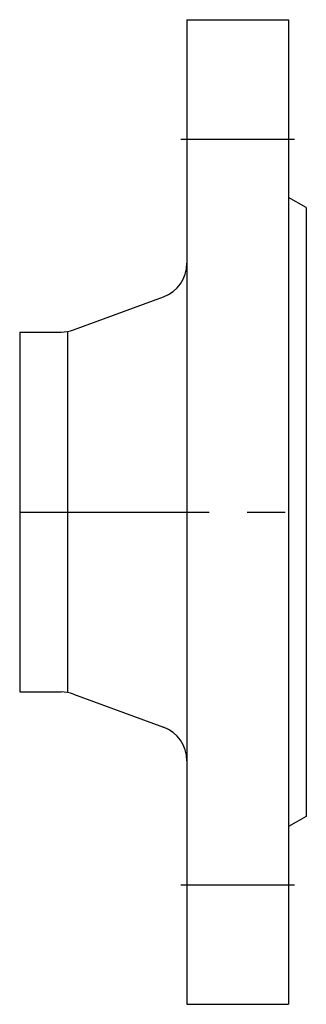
# Model space of a CAD drawing. Extents: x 211 to 259, y 48 to 212.
import ezdxf

# ---------------------------------------------------------------- set-up
doc = ezdxf.new("R2010")
doc.units = 0
doc.header["$MEASUREMENT"] = 0
doc.linetypes.add('MITTE', pattern=[50.8, 31.75, -6.35, 6.35, -6.35])
doc.layers.add('Rohrleitung', color=50, linetype='CONTINUOUS')
doc.layers.add('Rohrleitung-Mitte', color=51, linetype='MITTE')

msp = doc.modelspace()

# ---------------------------------------------------------------- linework, layer by layer
at = {"layer": 'Rohrleitung'}
for p, q in [((239, 212.5), (256, 212.5)), ((239, 212.5), (239, 47.5)), ((256, 212.5), (256, 47.5)), ((259, 181), (256, 182.73)), ((259, 181), (259, 79)), ((220, 160.52), (235.07, 166.06)), ((211, 160.15), (211, 99.85)), ((211, 160.15), (217.93, 160.15)), ((219, 160.15), (219, 99.85)), ((211, 99.85), (217.93, 99.85)), ((220, 99.48), (235.07, 93.94)), ((259, 79), (256, 77.27)), ((239, 47.5), (256, 47.5))]:
    msp.add_line(p, q, dxfattribs=at)
for centre, start, end in [((233, 171.69), 290.1784, 360), ((217.93, 166.15), 270, 290.1784), ((217.93, 93.85), 69.8216, 90), ((233, 88.31), 360, 69.8216)]:
    msp.add_arc(centre, 6, start, end, dxfattribs=at)
at = {"layer": 'Rohrleitung-Mitte'}
for p, q in [((238, 192.5), (257, 192.48)), ((211, 130), (259, 130)), ((238, 67.5), (257, 67.52))]:
    msp.add_line(p, q, dxfattribs=at)

doc.saveas('drawing.dxf')
